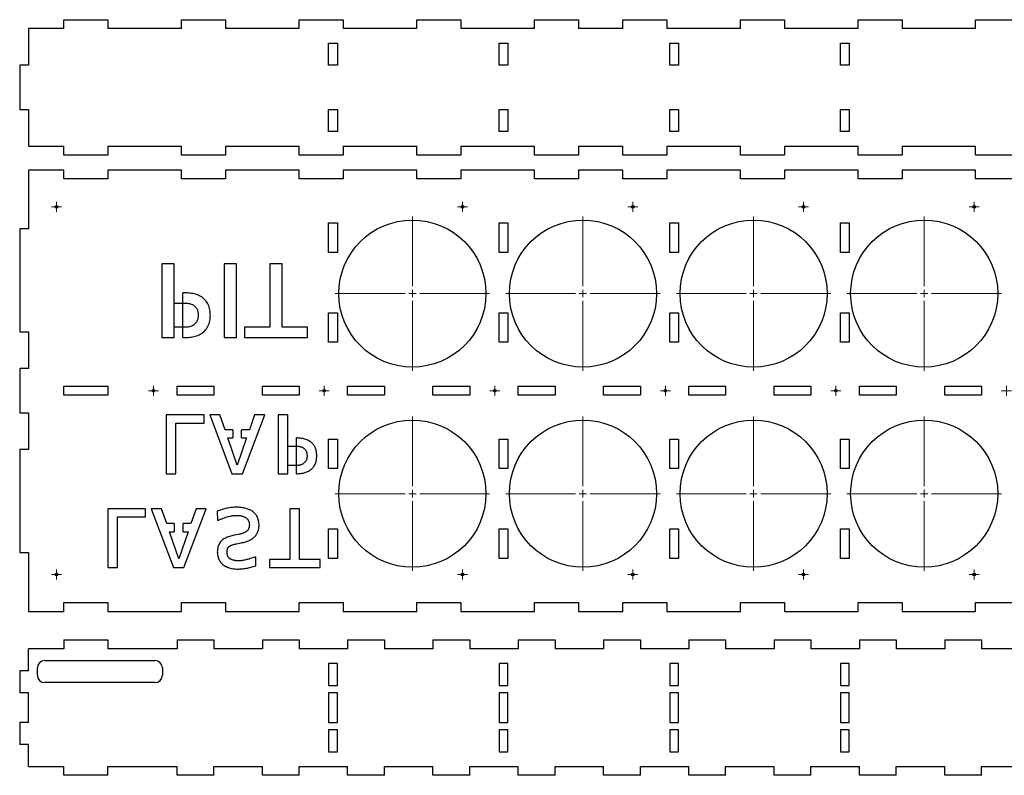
# Model space of a CAD drawing. Header units: millimetres. Extents: x 42 to 1174, y 126 to 1150.
# Tile 1 of 3: x 42 to 711, y 126 to 639. Entities that reach past the tile are written whole.
import ezdxf

# ---------------------------------------------------------------- set-up
doc = ezdxf.new("R2010")
doc.units = ezdxf.units.MM

# ---------------------------------------------------------------- blocks, each defined once
blk = doc.blocks.new('SW_CENTERMARKSYMBOL_16')
at = {"color": 0, "linetype": 'Continuous', "lineweight": 18}
for p, q in [((0, 5), (0, 52.5)), ((-5, 0), (-52.5, 0)), ((0, 0), (-2.5, 0)), ((0, 0), (0, 2.5)), ((0, 0), (0, -2.5)), ((0, 0), (2.5, 0)), ((5, 0), (52.5, 0)), ((0, -5), (0, -52.5))]:
    blk.add_line(p, q, dxfattribs=at)
blk = doc.blocks.new('SW_CENTERMARKSYMBOL_17')
at = {"color": 0, "linetype": 'Continuous', "lineweight": 18}
for p, q in [((0, 5), (0, 52.5)), ((-5, 0), (-52.5, 0)), ((0, 0), (-2.5, 0)), ((0, 0), (0, 2.5)), ((0, 0), (0, -2.5)), ((0, 0), (2.5, 0)), ((5, 0), (52.5, 0)), ((0, -5), (0, -52.5))]:
    blk.add_line(p, q, dxfattribs=at)
blk = doc.blocks.new('SW_CENTERMARKSYMBOL_19')
at = {"color": 0, "linetype": 'Continuous', "lineweight": 18}
for p, q in [((0, 5), (0, 52.5)), ((-5, 0), (-52.5, 0)), ((0, 0), (-2.5, 0)), ((0, 0), (0, 2.5)), ((0, 0), (0, -2.5)), ((0, 0), (2.5, 0)), ((5, 0), (52.5, 0)), ((0, -5), (0, -52.5))]:
    blk.add_line(p, q, dxfattribs=at)
blk = doc.blocks.new('SW_CENTERMARKSYMBOL_21')
at = {"color": 0, "linetype": 'Continuous', "lineweight": 18}
for p, q in [((0, 5), (0, 52.5)), ((-5, 0), (-52.5, 0)), ((0, 0), (-2.5, 0)), ((0, 0), (0, 2.5)), ((0, 0), (0, -2.5)), ((0, 0), (2.5, 0)), ((5, 0), (52.5, 0)), ((0, -5), (0, -52.5))]:
    blk.add_line(p, q, dxfattribs=at)
blk = doc.blocks.new('SW_CENTERMARKSYMBOL_22')
at = {"color": 0, "linetype": 'Continuous', "lineweight": 18}
for p, q in [((0, 5), (0, 52.5)), ((-5, 0), (-52.5, 0)), ((0, 0), (-2.5, 0)), ((0, 0), (0, 2.5)), ((0, 0), (0, -2.5)), ((0, 0), (2.5, 0)), ((5, 0), (52.5, 0)), ((0, -5), (0, -52.5))]:
    blk.add_line(p, q, dxfattribs=at)
blk = doc.blocks.new('SW_CENTERMARKSYMBOL_23')
at = {"color": 0, "linetype": 'Continuous', "lineweight": 18}
for p, q in [((0, 5), (0, 52.5)), ((-5, 0), (-52.5, 0)), ((0, 0), (-2.5, 0)), ((0, 0), (0, 2.5)), ((0, 0), (0, -2.5)), ((0, 0), (2.5, 0)), ((5, 0), (52.5, 0)), ((0, -5), (0, -52.5))]:
    blk.add_line(p, q, dxfattribs=at)
blk = doc.blocks.new('SW_CENTERMARKSYMBOL_24')
at = {"color": 0, "linetype": 'Continuous', "lineweight": 18}
for p, q in [((0, 5), (0, 52.5)), ((-5, 0), (-52.5, 0)), ((0, 0), (-2.5, 0)), ((0, 0), (0, 2.5)), ((0, 0), (0, -2.5)), ((0, 0), (2.5, 0)), ((5, 0), (52.5, 0)), ((0, -5), (0, -52.5))]:
    blk.add_line(p, q, dxfattribs=at)
blk = doc.blocks.new('SW_CENTERMARKSYMBOL_25')
at = {"color": 0, "linetype": 'Continuous', "lineweight": 18}
for p, q in [((0, 5), (0, 52.5)), ((-5, 0), (-52.5, 0)), ((0, 0), (-2.5, 0)), ((0, 0), (0, 2.5)), ((0, 0), (0, -2.5)), ((0, 0), (2.5, 0)), ((5, 0), (52.5, 0)), ((0, -5), (0, -52.5))]:
    blk.add_line(p, q, dxfattribs=at)
blk = doc.blocks.new('SW_CENTERMARKSYMBOL_27')
at = {"color": 0, "linetype": 'Continuous', "lineweight": 18}
for p, q in [((-2.5, 0), (-3.4, 0)), ((0, 0), (-2.5, 0)), ((0, 2.5), (0, 3.4)), ((0, 0), (0, 2.5)), ((0, 0), (0, -2.5)), ((0, 0), (2.5, 0)), ((2.5, 0), (3.4, 0)), ((0, -2.5), (0, -3.4))]:
    blk.add_line(p, q, dxfattribs=at)
blk = doc.blocks.new('SW_CENTERMARKSYMBOL_28')
at = {"color": 0, "linetype": 'Continuous', "lineweight": 18}
for p, q in [((-2.5, 0), (-3.4, 0)), ((0, 0), (-2.5, 0)), ((0, 2.5), (0, 3.4)), ((0, 0), (0, 2.5)), ((0, 0), (0, -2.5)), ((0, 0), (2.5, 0)), ((2.5, 0), (3.4, 0)), ((0, -2.5), (0, -3.4))]:
    blk.add_line(p, q, dxfattribs=at)
blk = doc.blocks.new('SW_CENTERMARKSYMBOL_29')
at = {"color": 0, "linetype": 'Continuous', "lineweight": 18}
for p, q in [((-2.5, 0), (-3.4, 0)), ((0, 0), (-2.5, 0)), ((0, 2.5), (0, 3.4)), ((0, 0), (0, 2.5)), ((0, 0), (0, -2.5)), ((0, 0), (2.5, 0)), ((2.5, 0), (3.4, 0)), ((0, -2.5), (0, -3.4))]:
    blk.add_line(p, q, dxfattribs=at)
blk = doc.blocks.new('SW_CENTERMARKSYMBOL_30')
at = {"color": 0, "linetype": 'Continuous', "lineweight": 18}
for p, q in [((-2.5, 0), (-3.4, 0)), ((0, 0), (-2.5, 0)), ((0, 2.5), (0, 3.4)), ((0, 0), (0, 2.5)), ((0, 0), (0, -2.5)), ((0, 0), (2.5, 0)), ((2.5, 0), (3.4, 0)), ((0, -2.5), (0, -3.4))]:
    blk.add_line(p, q, dxfattribs=at)
blk = doc.blocks.new('SW_CENTERMARKSYMBOL_32')
at = {"color": 0, "linetype": 'Continuous', "lineweight": 18}
for p, q in [((-2.5, 0), (-3.4, 0)), ((0, 0), (-2.5, 0)), ((0, 2.5), (0, 3.4)), ((0, 0), (0, 2.5)), ((0, 0), (0, -2.5)), ((0, 0), (2.5, 0)), ((2.5, 0), (3.4, 0)), ((0, -2.5), (0, -3.4))]:
    blk.add_line(p, q, dxfattribs=at)
blk = doc.blocks.new('SW_CENTERMARKSYMBOL_33')
at = {"color": 0, "linetype": 'Continuous', "lineweight": 18}
for p, q in [((-2.5, 0), (-3.4, 0)), ((0, 0), (-2.5, 0)), ((0, 2.5), (0, 3.4)), ((0, 0), (0, 2.5)), ((0, 0), (0, -2.5)), ((0, 0), (2.5, 0)), ((2.5, 0), (3.4, 0)), ((0, -2.5), (0, -3.4))]:
    blk.add_line(p, q, dxfattribs=at)
blk = doc.blocks.new('SW_CENTERMARKSYMBOL_34')
at = {"color": 0, "linetype": 'Continuous', "lineweight": 18}
for p, q in [((-2.5, 0), (-3.4, 0)), ((0, 0), (-2.5, 0)), ((0, 2.5), (0, 3.4)), ((0, 0), (0, 2.5)), ((0, 0), (0, -2.5)), ((0, 0), (2.5, 0)), ((2.5, 0), (3.4, 0)), ((0, -2.5), (0, -3.4))]:
    blk.add_line(p, q, dxfattribs=at)
blk = doc.blocks.new('SW_CENTERMARKSYMBOL_35')
at = {"color": 0, "linetype": 'Continuous', "lineweight": 18}
for p, q in [((-2.5, 0), (-3.4, 0)), ((0, 0), (-2.5, 0)), ((0, 2.5), (0, 3.4)), ((0, 0), (0, 2.5)), ((0, 0), (0, -2.5)), ((0, 0), (2.5, 0)), ((2.5, 0), (3.4, 0)), ((0, -2.5), (0, -3.4))]:
    blk.add_line(p, q, dxfattribs=at)
blk = doc.blocks.new('SW_CENTERMARKSYMBOL_36')
at = {"color": 0, "linetype": 'Continuous', "lineweight": 18}
for p, q in [((-2.5, 0), (-3.4, 0)), ((0, 0), (-2.5, 0)), ((0, 2.5), (0, 3.4)), ((0, 0), (0, 2.5)), ((0, 0), (0, -2.5)), ((0, 0), (2.5, 0)), ((2.5, 0), (3.4, 0)), ((0, -2.5), (0, -3.4))]:
    blk.add_line(p, q, dxfattribs=at)
blk = doc.blocks.new('SW_CENTERMARKSYMBOL_37')
at = {"color": 0, "linetype": 'Continuous', "lineweight": 18}
for p, q in [((-2.5, 0), (-3.4, 0)), ((0, 0), (-2.5, 0)), ((0, 2.5), (0, 3.4)), ((0, 0), (0, 2.5)), ((0, 0), (0, -2.5)), ((0, 0), (2.5, 0)), ((2.5, 0), (3.4, 0)), ((0, -2.5), (0, -3.4))]:
    blk.add_line(p, q, dxfattribs=at)
blk = doc.blocks.new('SW_CENTERMARKSYMBOL_38')
at = {"color": 0, "linetype": 'Continuous', "lineweight": 18}
for p, q in [((-2.5, 0), (-3.4, 0)), ((0, 0), (-2.5, 0)), ((0, 2.5), (0, 3.4)), ((0, 0), (0, 2.5)), ((0, 0), (0, -2.5)), ((0, 0), (2.5, 0)), ((2.5, 0), (3.4, 0)), ((0, -2.5), (0, -3.4))]:
    blk.add_line(p, q, dxfattribs=at)
blk = doc.blocks.new('SW_CENTERMARKSYMBOL_39')
at = {"color": 0, "linetype": 'Continuous', "lineweight": 18}
for p, q in [((-2.5, 0), (-3.4, 0)), ((0, 0), (-2.5, 0)), ((0, 2.5), (0, 3.4)), ((0, 0), (0, 2.5)), ((0, 0), (0, -2.5)), ((0, 0), (2.5, 0)), ((2.5, 0), (3.4, 0)), ((0, -2.5), (0, -3.4))]:
    blk.add_line(p, q, dxfattribs=at)
blk = doc.blocks.new('SW_CENTERMARKSYMBOL_40')
at = {"color": 0, "linetype": 'Continuous', "lineweight": 18}
for p, q in [((-2.5, 0), (-3.4, 0)), ((0, 0), (-2.5, 0)), ((0, 2.5), (0, 3.4)), ((0, 0), (0, 2.5)), ((0, 0), (0, -2.5)), ((0, 0), (2.5, 0)), ((2.5, 0), (3.4, 0)), ((0, -2.5), (0, -3.4))]:
    blk.add_line(p, q, dxfattribs=at)
blk = doc.blocks.new('SW_CENTERMARKSYMBOL_41')
at = {"color": 0, "linetype": 'Continuous', "lineweight": 18}
for p, q in [((-2.5, 0), (-3.4, 0)), ((0, 0), (-2.5, 0)), ((0, 2.5), (0, 3.4)), ((0, 0), (0, 2.5)), ((0, 0), (0, -2.5)), ((0, 0), (2.5, 0)), ((2.5, 0), (3.4, 0)), ((0, -2.5), (0, -3.4))]:
    blk.add_line(p, q, dxfattribs=at)
blk = doc.blocks.new('SW_CENTERMARKSYMBOL_42')
at = {"color": 0, "linetype": 'Continuous', "lineweight": 18}
for p, q in [((-2.5, 0), (-3.4, 0)), ((0, 0), (-2.5, 0)), ((0, 2.5), (0, 3.4)), ((0, 0), (0, 2.5)), ((0, 0), (0, -2.5)), ((0, 0), (2.5, 0)), ((2.5, 0), (3.4, 0)), ((0, -2.5), (0, -3.4))]:
    blk.add_line(p, q, dxfattribs=at)
blk = doc.blocks.new('SW_CENTERMARKSYMBOL_43')
at = {"color": 0, "linetype": 'Continuous', "lineweight": 18}
for p, q in [((-2.5, 0), (-3.4, 0)), ((0, 0), (-2.5, 0)), ((0, 2.5), (0, 3.4)), ((0, 0), (0, 2.5)), ((0, 0), (0, -2.5)), ((0, 0), (2.5, 0)), ((2.5, 0), (3.4, 0)), ((0, -2.5), (0, -3.4))]:
    blk.add_line(p, q, dxfattribs=at)

msp = doc.modelspace()

# ---------------------------------------------------------------- linework, layer by layer
at = {"color": 7, "linetype": 'Continuous', "lineweight": 25}
for p, q in [((71.56, 633.39), (71.56, 639.39)), ((71.56, 639.39), (101.56, 639.39)), ((101.56, 639.39), (101.56, 633.39)), ((151.56, 633.39), (151.56, 639.39)), ((151.56, 639.39), (181.56, 639.39)), ((181.56, 639.39), (181.56, 633.39)), ((231.56, 633.39), (231.56, 639.39)), ((231.56, 639.39), (261.56, 639.39)), ((261.56, 639.39), (261.56, 633.39)), ((311.56, 633.39), (311.56, 639.39)), ((311.56, 639.39), (341.56, 639.39)), ((341.56, 639.39), (341.56, 633.39)), ((391.56, 633.39), (391.56, 639.39)), ((391.56, 639.39), (421.56, 639.39)), ((421.56, 639.39), (421.56, 633.39)), ((451.56, 633.39), (451.56, 639.39)), ((451.56, 639.39), (481.56, 639.39)), ((481.56, 639.39), (481.56, 633.39)), ((531.56, 633.39), (531.56, 639.39)), ((531.56, 639.39), (561.56, 639.39)), ((561.56, 639.39), (561.56, 633.39)), ((611.56, 633.39), (611.56, 639.39)), ((611.56, 639.39), (641.56, 639.39)), ((641.56, 639.39), (641.56, 633.39)), ((691.56, 633.39), (691.56, 639.39)), ((691.56, 639.39), (721.56, 639.39)), ((47.56, 633.39), (47.56, 608.39)), ((71.56, 633.39), (47.56, 633.39)), ((151.56, 633.39), (101.56, 633.39)), ((231.56, 633.39), (181.56, 633.39)), ((311.56, 633.39), (261.56, 633.39)), ((391.56, 633.39), (341.56, 633.39)), ((451.56, 633.39), (421.56, 633.39)), ((531.56, 633.39), (481.56, 633.39)), ((611.56, 633.39), (561.56, 633.39)), ((691.56, 633.39), (641.56, 633.39)), ((251.56, 623.39), (257.56, 623.39)), ((251.56, 608.39), (251.56, 623.39)), ((257.56, 623.39), (257.56, 608.39)), ((367.56, 623.39), (373.56, 623.39)), ((367.56, 608.39), (367.56, 623.39)), ((373.56, 623.39), (373.56, 608.39)), ((483.56, 623.39), (489.56, 623.39)), ((483.56, 608.39), (483.56, 623.39)), ((489.56, 623.39), (489.56, 608.39)), ((599.56, 623.39), (605.56, 623.39)), ((599.56, 608.39), (599.56, 623.39)), ((605.56, 623.39), (605.56, 608.39)), ((47.56, 608.39), (41.56, 608.39)), ((41.56, 608.39), (41.56, 578.39)), ((257.56, 608.39), (251.56, 608.39)), ((373.56, 608.39), (367.56, 608.39)), ((489.56, 608.39), (483.56, 608.39)), ((605.56, 608.39), (599.56, 608.39)), ((41.56, 578.39), (47.56, 578.39)), ((47.56, 578.39), (47.56, 553.39)), ((251.56, 578.39), (257.56, 578.39)), ((251.56, 563.39), (251.56, 578.39)), ((257.56, 578.39), (257.56, 563.39)), ((367.56, 578.39), (373.56, 578.39)), ((367.56, 563.39), (367.56, 578.39)), ((373.56, 578.39), (373.56, 563.39)), ((483.56, 578.39), (489.56, 578.39)), ((483.56, 563.39), (483.56, 578.39)), ((489.56, 578.39), (489.56, 563.39)), ((599.56, 578.39), (605.56, 578.39)), ((599.56, 563.39), (599.56, 578.39)), ((605.56, 578.39), (605.56, 563.39)), ((257.56, 563.39), (251.56, 563.39)), ((373.56, 563.39), (367.56, 563.39)), ((489.56, 563.39), (483.56, 563.39)), ((605.56, 563.39), (599.56, 563.39)), ((47.56, 553.39), (71.56, 553.39)), ((71.56, 547.39), (71.56, 553.39)), ((101.56, 553.39), (101.56, 547.39)), ((101.56, 553.39), (151.56, 553.39)), ((151.56, 547.39), (151.56, 553.39)), ((181.56, 553.39), (181.56, 547.39)), ((181.56, 553.39), (231.56, 553.39)), ((231.56, 547.39), (231.56, 553.39)), ((261.56, 553.39), (261.56, 547.39)), ((261.56, 553.39), (311.56, 553.39)), ((311.56, 547.39), (311.56, 553.39)), ((341.56, 553.39), (341.56, 547.39)), ((341.56, 553.39), (391.56, 553.39)), ((391.56, 547.39), (391.56, 553.39)), ((421.56, 553.39), (421.56, 547.39)), ((421.56, 553.39), (451.56, 553.39)), ((451.56, 547.39), (451.56, 553.39)), ((481.56, 553.39), (481.56, 547.39)), ((481.56, 553.39), (531.56, 553.39)), ((531.56, 547.39), (531.56, 553.39)), ((561.56, 553.39), (561.56, 547.39)), ((561.56, 553.39), (611.56, 553.39)), ((611.56, 547.39), (611.56, 553.39)), ((641.56, 553.39), (641.56, 547.39)), ((641.56, 553.39), (691.56, 553.39)), ((691.56, 547.39), (691.56, 553.39)), ((101.56, 547.39), (71.56, 547.39)), ((181.56, 547.39), (151.56, 547.39)), ((261.56, 547.39), (231.56, 547.39)), ((341.56, 547.39), (311.56, 547.39)), ((421.56, 547.39), (391.56, 547.39)), ((481.56, 547.39), (451.56, 547.39)), ((561.56, 547.39), (531.56, 547.39)), ((641.56, 547.39), (611.56, 547.39)), ((721.56, 547.39), (691.56, 547.39)), ((47.56, 537.2), (47.56, 497.2)), ((71.56, 537.2), (47.56, 537.2)), ((71.56, 531.2), (71.56, 537.2)), ((101.56, 537.2), (101.56, 531.2)), ((151.56, 537.2), (101.56, 537.2)), ((151.56, 531.2), (151.56, 537.2)), ((181.56, 537.2), (181.56, 531.2)), ((231.56, 537.2), (181.56, 537.2)), ((231.56, 531.2), (231.56, 537.2)), ((261.56, 537.2), (261.56, 531.2)), ((311.56, 537.2), (261.56, 537.2)), ((311.56, 531.2), (311.56, 537.2)), ((341.56, 537.2), (341.56, 531.2)), ((391.56, 537.2), (341.56, 537.2)), ((391.56, 531.2), (391.56, 537.2)), ((421.56, 537.2), (421.56, 531.2)), ((451.56, 537.2), (421.56, 537.2)), ((451.56, 531.2), (451.56, 537.2)), ((481.56, 537.2), (481.56, 531.2)), ((531.56, 537.2), (481.56, 537.2)), ((531.56, 531.2), (531.56, 537.2)), ((561.56, 537.2), (561.56, 531.2)), ((611.56, 537.2), (561.56, 537.2)), ((611.56, 531.2), (611.56, 537.2)), ((641.56, 537.2), (641.56, 531.2)), ((691.56, 537.2), (641.56, 537.2)), ((691.56, 531.2), (691.56, 537.2)), ((101.56, 531.2), (71.56, 531.2)), ((181.56, 531.2), (151.56, 531.2)), ((261.56, 531.2), (231.56, 531.2)), ((341.56, 531.2), (311.56, 531.2)), ((421.56, 531.2), (391.56, 531.2)), ((481.56, 531.2), (451.56, 531.2)), ((561.56, 531.2), (531.56, 531.2)), ((641.56, 531.2), (611.56, 531.2)), ((721.56, 531.2), (691.56, 531.2)), ((41.56, 497.2), (41.56, 427.2)), ((47.56, 497.2), (41.56, 497.2)), ((251.56, 501.2), (257.56, 501.2)), ((251.56, 481.2), (251.56, 501.2)), ((257.56, 501.2), (257.56, 481.2)), ((367.56, 501.2), (373.56, 501.2)), ((367.56, 481.2), (367.56, 501.2)), ((373.56, 501.2), (373.56, 481.2)), ((483.56, 501.2), (489.56, 501.2)), ((483.56, 481.2), (483.56, 501.2)), ((489.56, 501.2), (489.56, 481.2)), ((599.56, 501.2), (605.56, 501.2)), ((599.56, 481.2), (599.56, 501.2)), ((605.56, 501.2), (605.56, 481.2)), ((257.56, 481.2), (251.56, 481.2)), ((373.56, 481.2), (367.56, 481.2)), ((489.56, 481.2), (483.56, 481.2)), ((605.56, 481.2), (599.56, 481.2)), ((146.51, 473.33), (138.29, 473.33)), ((138.29, 473.33), (138.29, 423.33)), ((146.51, 423.33), (146.51, 473.33)), ((188.92, 473.33), (180.69, 473.33)), ((180.69, 473.33), (180.69, 423.33)), ((188.92, 423.33), (188.92, 473.33)), ((219.93, 473.33), (211.7, 473.33)), ((211.7, 473.33), (211.7, 430.3)), ((219.93, 430.3), (219.93, 473.33)), ((153.48, 453.71), (152.51, 453.71)), ((152.51, 423.33), (152.51, 453.71)), ((146.51, 430.3), (146.51, 446.75)), ((146.51, 446.75), (153.72, 446.75)), ((251.56, 440.2), (257.56, 440.2)), ((251.56, 420.2), (251.56, 440.2)), ((257.56, 440.2), (257.56, 420.2)), ((367.56, 440.2), (373.56, 440.2)), ((367.56, 420.2), (367.56, 440.2)), ((373.56, 440.2), (373.56, 420.2)), ((483.56, 440.2), (489.56, 440.2)), ((483.56, 420.2), (483.56, 440.2)), ((489.56, 440.2), (489.56, 420.2)), ((599.56, 440.2), (605.56, 440.2)), ((599.56, 420.2), (599.56, 440.2)), ((605.56, 440.2), (605.56, 420.2)), ((153.72, 430.3), (146.51, 430.3)), ((211.7, 430.3), (194.34, 430.3)), ((194.34, 430.3), (194.34, 423.33)), ((237.3, 430.3), (219.93, 430.3)), ((237.3, 423.33), (237.3, 430.3)), ((41.56, 427.2), (47.56, 427.2)), ((47.56, 427.2), (47.56, 402.2)), ((138.29, 423.33), (146.51, 423.33)), ((152.51, 423.33), (153.59, 423.33)), ((180.69, 423.33), (188.92, 423.33)), ((194.34, 423.33), (237.3, 423.33)), ((257.56, 420.2), (251.56, 420.2)), ((373.56, 420.2), (367.56, 420.2)), ((489.56, 420.2), (483.56, 420.2)), ((605.56, 420.2), (599.56, 420.2)), ((41.56, 402.2), (41.56, 372.2)), ((47.56, 402.2), (41.56, 402.2)), ((71.56, 390.2), (101.56, 390.2)), ((71.56, 384.2), (71.56, 390.2)), ((101.56, 390.2), (101.56, 384.2)), ((148.56, 390.2), (173.56, 390.2)), ((148.56, 384.2), (148.56, 390.2)), ((173.56, 390.2), (173.56, 384.2)), ((206.56, 390.2), (231.56, 390.2)), ((206.56, 384.2), (206.56, 390.2)), ((231.56, 390.2), (231.56, 384.2)), ((264.56, 390.2), (289.56, 390.2)), ((264.56, 384.2), (264.56, 390.2)), ((289.56, 390.2), (289.56, 384.2)), ((322.56, 390.2), (347.56, 390.2)), ((322.56, 384.2), (322.56, 390.2)), ((347.56, 390.2), (347.56, 384.2)), ((380.56, 390.2), (405.56, 390.2)), ((380.56, 384.2), (380.56, 390.2)), ((405.56, 390.2), (405.56, 384.2)), ((438.56, 390.2), (463.56, 390.2)), ((438.56, 384.2), (438.56, 390.2)), ((463.56, 390.2), (463.56, 384.2)), ((496.56, 390.2), (521.56, 390.2)), ((496.56, 384.2), (496.56, 390.2)), ((521.56, 390.2), (521.56, 384.2)), ((554.56, 390.2), (579.56, 390.2)), ((554.56, 384.2), (554.56, 390.2)), ((579.56, 390.2), (579.56, 384.2)), ((612.56, 390.2), (637.56, 390.2)), ((612.56, 384.2), (612.56, 390.2)), ((637.56, 390.2), (637.56, 384.2)), ((670.56, 390.2), (695.56, 390.2)), ((670.56, 384.2), (670.56, 390.2)), ((695.56, 390.2), (695.56, 384.2)), ((101.56, 384.2), (71.56, 384.2)), ((173.56, 384.2), (148.56, 384.2)), ((231.56, 384.2), (206.56, 384.2)), ((289.56, 384.2), (264.56, 384.2)), ((347.56, 384.2), (322.56, 384.2)), ((405.56, 384.2), (380.56, 384.2)), ((463.56, 384.2), (438.56, 384.2)), ((521.56, 384.2), (496.56, 384.2)), ((579.56, 384.2), (554.56, 384.2)), ((637.56, 384.2), (612.56, 384.2)), ((695.56, 384.2), (670.56, 384.2)), ((41.56, 372.2), (47.56, 372.2)), ((47.56, 372.2), (47.56, 347.2)), ((166.92, 370.77), (141.26, 370.77)), ((141.26, 370.77), (141.26, 330.77)), ((166.92, 365.2), (166.92, 370.77)), ((177.68, 370.77), (170.79, 370.77)), ((170.79, 370.77), (185.89, 330.77)), ((181.25, 360.65), (177.68, 370.77)), ((193.02, 330.77), (208.17, 370.77)), ((201.28, 370.77), (197.71, 360.65)), ((208.17, 370.77), (201.28, 370.77)), ((223.79, 370.77), (217.21, 370.77)), ((217.21, 370.77), (217.21, 330.77)), ((223.79, 330.77), (223.79, 370.77)), ((147.84, 330.77), (147.84, 365.2)), ((147.84, 365.2), (166.92, 365.2)), ((186.45, 360.65), (181.25, 360.65)), ((189.46, 336.6), (183.05, 355.08)), ((183.05, 355.08), (186.45, 355.08)), ((186.45, 360.65), (186.45, 355.08)), ((195.89, 355.08), (189.46, 336.6)), ((197.71, 360.65), (192.45, 360.65)), ((192.45, 355.08), (192.45, 360.65)), ((192.45, 355.08), (195.89, 355.08)), ((229.79, 330.78), (229.79, 355.07)), ((223.79, 336.34), (223.79, 349.51)), ((223.79, 349.51), (229.56, 349.51)), ((251.56, 354.2), (257.56, 354.2)), ((251.56, 334.2), (251.56, 354.2)), ((257.56, 354.2), (257.56, 334.2)), ((367.56, 354.2), (373.56, 354.2)), ((367.56, 334.2), (367.56, 354.2)), ((373.56, 354.2), (373.56, 334.2)), ((483.56, 354.2), (489.56, 354.2)), ((483.56, 334.2), (483.56, 354.2)), ((489.56, 354.2), (489.56, 334.2)), ((599.56, 354.2), (605.56, 354.2)), ((599.56, 334.2), (599.56, 354.2)), ((605.56, 354.2), (605.56, 334.2)), ((41.56, 347.2), (41.56, 277.2)), ((47.56, 347.2), (41.56, 347.2)), ((229.56, 336.34), (223.79, 336.34)), ((141.26, 330.77), (147.84, 330.77)), ((185.89, 330.77), (193.02, 330.77)), ((217.21, 330.77), (223.79, 330.77)), ((257.56, 334.2), (251.56, 334.2)), ((373.56, 334.2), (367.56, 334.2)), ((489.56, 334.2), (483.56, 334.2)), ((605.56, 334.2), (599.56, 334.2)), ((127.17, 306.98), (101.51, 306.98)), ((101.51, 306.98), (101.51, 266.98)), ((108.09, 266.98), (108.09, 301.41)), ((108.09, 301.41), (127.17, 301.41)), ((127.17, 301.41), (127.17, 306.98)), ((137.94, 306.98), (131.05, 306.98)), ((131.05, 306.98), (146.14, 266.98)), ((141.5, 296.85), (137.94, 306.98)), ((153.27, 266.98), (168.42, 306.98)), ((161.54, 306.98), (157.97, 296.85)), ((168.42, 306.98), (161.54, 306.98)), ((175.94, 305.3), (176.12, 298.93)), ((231.89, 306.98), (225.31, 306.98)), ((225.31, 306.98), (225.31, 272.55)), ((231.89, 272.55), (231.89, 306.98)), ((146.7, 296.85), (141.5, 296.85)), ((146.7, 296.85), (146.7, 291.28)), ((157.97, 296.85), (152.7, 296.85)), ((152.7, 291.28), (152.7, 296.85)), ((149.71, 272.8), (143.31, 291.28)), ((143.31, 291.28), (146.7, 291.28)), ((156.15, 291.28), (149.71, 272.8)), ((152.7, 291.28), (156.15, 291.28)), ((190.64, 289.54), (187.44, 288.91)), ((251.56, 293.2), (257.56, 293.2)), ((251.56, 273.2), (251.56, 293.2)), ((257.56, 293.2), (257.56, 273.2)), ((367.56, 293.2), (373.56, 293.2)), ((367.56, 273.2), (367.56, 293.2)), ((373.56, 293.2), (373.56, 273.2)), ((483.56, 293.2), (489.56, 293.2)), ((483.56, 273.2), (483.56, 293.2)), ((489.56, 293.2), (489.56, 273.2)), ((599.56, 293.2), (605.56, 293.2)), ((599.56, 273.2), (599.56, 293.2)), ((605.56, 293.2), (605.56, 273.2)), ((189, 283.11), (192.13, 283.74)), ((41.56, 277.2), (47.56, 277.2)), ((47.56, 277.2), (47.56, 237.2)), ((202.14, 268.24), (202.14, 274.22)), ((225.31, 272.55), (211.42, 272.55)), ((211.42, 272.55), (211.42, 266.98)), ((245.78, 272.55), (231.89, 272.55)), ((245.78, 266.98), (245.78, 272.55)), ((257.56, 273.2), (251.56, 273.2)), ((373.56, 273.2), (367.56, 273.2)), ((489.56, 273.2), (483.56, 273.2)), ((605.56, 273.2), (599.56, 273.2)), ((101.51, 266.98), (108.09, 266.98)), ((146.14, 266.98), (153.27, 266.98)), ((211.42, 266.98), (245.78, 266.98)), ((71.56, 243.2), (101.56, 243.2)), ((71.56, 237.2), (71.56, 243.2)), ((101.56, 243.2), (101.56, 237.2)), ((151.56, 243.2), (181.56, 243.2)), ((151.56, 237.2), (151.56, 243.2)), ((181.56, 243.2), (181.56, 237.2)), ((231.56, 237.2), (231.56, 243.2)), ((231.56, 243.2), (261.56, 243.2)), ((261.56, 243.2), (261.56, 237.2)), ((311.56, 243.2), (341.56, 243.2)), ((311.56, 237.2), (311.56, 243.2)), ((341.56, 243.2), (341.56, 237.2)), ((391.56, 243.2), (421.56, 243.2)), ((391.56, 237.2), (391.56, 243.2)), ((421.56, 243.2), (421.56, 237.2)), ((451.56, 243.2), (481.56, 243.2)), ((451.56, 237.2), (451.56, 243.2)), ((481.56, 243.2), (481.56, 237.2)), ((531.56, 243.2), (561.56, 243.2)), ((531.56, 237.2), (531.56, 243.2)), ((561.56, 243.2), (561.56, 237.2)), ((611.56, 243.2), (641.56, 243.2)), ((611.56, 237.2), (611.56, 243.2)), ((641.56, 243.2), (641.56, 237.2)), ((691.56, 243.2), (721.56, 243.2)), ((691.56, 237.2), (691.56, 243.2)), ((47.56, 237.2), (71.56, 237.2)), ((101.56, 237.2), (151.56, 237.2)), ((181.56, 237.2), (231.56, 237.2)), ((261.56, 237.2), (311.56, 237.2)), ((341.56, 237.2), (391.56, 237.2)), ((421.56, 237.2), (451.56, 237.2)), ((481.56, 237.2), (531.56, 237.2)), ((561.56, 237.2), (611.56, 237.2)), ((641.56, 237.2), (691.56, 237.2)), ((71.56, 217.76), (71.56, 211.76)), ((71.56, 217.76), (101.56, 217.76)), ((101.56, 217.76), (101.56, 211.76)), ((148.56, 217.76), (148.56, 211.76)), ((148.56, 217.76), (173.56, 217.76)), ((173.56, 217.76), (173.56, 211.76)), ((206.56, 217.76), (206.56, 211.76)), ((206.56, 217.76), (231.56, 217.76)), ((231.56, 217.76), (231.56, 211.76)), ((264.56, 217.76), (264.56, 211.76)), ((264.56, 217.76), (289.56, 217.76)), ((289.56, 217.76), (289.56, 211.76)), ((322.56, 217.76), (322.56, 211.76)), ((322.56, 217.76), (347.56, 217.76)), ((347.56, 217.76), (347.56, 211.76)), ((380.56, 217.76), (380.56, 211.76)), ((380.56, 217.76), (405.56, 217.76)), ((405.56, 217.76), (405.56, 211.76)), ((438.56, 217.76), (438.56, 211.76)), ((438.56, 217.76), (463.56, 217.76)), ((463.56, 217.76), (463.56, 211.76)), ((496.56, 217.76), (496.56, 211.76)), ((496.56, 217.76), (521.56, 217.76)), ((521.56, 217.76), (521.56, 211.76)), ((554.56, 217.76), (554.56, 211.76)), ((554.56, 217.76), (579.56, 217.76)), ((579.56, 217.76), (579.56, 211.76)), ((612.56, 217.76), (612.56, 211.76)), ((612.56, 217.76), (637.56, 217.76)), ((637.56, 217.76), (637.56, 211.76)), ((670.56, 217.76), (670.56, 211.76)), ((670.56, 217.76), (695.56, 217.76)), ((695.56, 217.76), (695.56, 211.76)), ((47.56, 196.76), (47.56, 211.76)), ((71.56, 211.76), (47.56, 211.76)), ((148.56, 211.76), (101.56, 211.76)), ((206.56, 211.76), (173.56, 211.76)), ((264.56, 211.76), (231.56, 211.76)), ((322.56, 211.76), (289.56, 211.76)), ((380.56, 211.76), (347.56, 211.76)), ((438.56, 211.76), (405.56, 211.76)), ((496.56, 211.76), (463.56, 211.76)), ((554.56, 211.76), (521.56, 211.76)), ((612.56, 211.76), (579.56, 211.76)), ((670.56, 211.76), (637.56, 211.76)), ((728.56, 211.76), (695.56, 211.76)), ((58.56, 203.76), (133.56, 203.76)), ((257.56, 201.76), (251.56, 201.76)), ((251.56, 201.76), (251.56, 186.76)), ((257.56, 186.76), (257.56, 201.76)), ((373.56, 201.76), (367.56, 201.76)), ((367.56, 201.76), (367.56, 186.76)), ((373.56, 186.76), (373.56, 201.76)), ((489.56, 201.76), (483.56, 201.76)), ((483.56, 201.76), (483.56, 186.76)), ((489.56, 186.76), (489.56, 201.76)), ((605.56, 201.76), (599.56, 201.76)), ((599.56, 201.76), (599.56, 186.76)), ((605.56, 186.76), (605.56, 201.76)), ((41.56, 196.76), (41.56, 181.76)), ((47.56, 196.76), (41.56, 196.76)), ((53.56, 193.76), (53.56, 198.76)), ((138.56, 198.76), (138.56, 193.76)), ((133.56, 188.76), (58.56, 188.76)), ((47.56, 181.76), (41.56, 181.76)), ((47.56, 161.76), (47.56, 181.76)), ((251.56, 186.76), (257.56, 186.76)), ((257.56, 181.76), (251.56, 181.76)), ((251.56, 181.76), (251.56, 161.76)), ((257.56, 161.76), (257.56, 181.76)), ((367.56, 186.76), (373.56, 186.76)), ((373.56, 181.76), (367.56, 181.76)), ((367.56, 181.76), (367.56, 161.76)), ((373.56, 161.76), (373.56, 181.76)), ((483.56, 186.76), (489.56, 186.76)), ((489.56, 181.76), (483.56, 181.76)), ((483.56, 181.76), (483.56, 161.76)), ((489.56, 161.76), (489.56, 181.76)), ((599.56, 186.76), (605.56, 186.76)), ((605.56, 181.76), (599.56, 181.76)), ((599.56, 181.76), (599.56, 161.76)), ((605.56, 161.76), (605.56, 181.76)), ((41.56, 161.76), (41.56, 146.76)), ((47.56, 161.76), (41.56, 161.76)), ((251.56, 161.76), (257.56, 161.76)), ((367.56, 161.76), (373.56, 161.76)), ((483.56, 161.76), (489.56, 161.76)), ((599.56, 161.76), (605.56, 161.76)), ((257.56, 156.76), (251.56, 156.76)), ((251.56, 156.76), (251.56, 141.76)), ((257.56, 141.76), (257.56, 156.76)), ((373.56, 156.76), (367.56, 156.76)), ((367.56, 156.76), (367.56, 141.76)), ((373.56, 141.76), (373.56, 156.76)), ((489.56, 156.76), (483.56, 156.76)), ((483.56, 156.76), (483.56, 141.76)), ((489.56, 141.76), (489.56, 156.76)), ((605.56, 156.76), (599.56, 156.76)), ((599.56, 156.76), (599.56, 141.76)), ((605.56, 141.76), (605.56, 156.76)), ((47.56, 146.76), (41.56, 146.76)), ((47.56, 131.76), (47.56, 146.76)), ((251.56, 141.76), (257.56, 141.76)), ((367.56, 141.76), (373.56, 141.76)), ((483.56, 141.76), (489.56, 141.76)), ((599.56, 141.76), (605.56, 141.76)), ((47.56, 131.76), (71.56, 131.76)), ((71.56, 125.76), (71.56, 131.76)), ((101.56, 131.76), (148.56, 131.76)), ((101.56, 125.76), (101.56, 131.76)), ((148.56, 125.76), (148.56, 131.76)), ((173.56, 131.76), (206.56, 131.76)), ((173.56, 125.76), (173.56, 131.76)), ((206.56, 125.76), (206.56, 131.76)), ((231.56, 131.76), (264.56, 131.76)), ((231.56, 125.76), (231.56, 131.76)), ((264.56, 125.76), (264.56, 131.76)), ((289.56, 131.76), (322.56, 131.76)), ((289.56, 125.76), (289.56, 131.76)), ((322.56, 125.76), (322.56, 131.76)), ((347.56, 131.76), (380.56, 131.76)), ((347.56, 125.76), (347.56, 131.76)), ((380.56, 125.76), (380.56, 131.76)), ((405.56, 131.76), (438.56, 131.76)), ((405.56, 125.76), (405.56, 131.76)), ((438.56, 125.76), (438.56, 131.76)), ((463.56, 131.76), (496.56, 131.76)), ((463.56, 125.76), (463.56, 131.76)), ((496.56, 125.76), (496.56, 131.76)), ((521.56, 131.76), (554.56, 131.76)), ((521.56, 125.76), (521.56, 131.76)), ((554.56, 125.76), (554.56, 131.76)), ((579.56, 131.76), (612.56, 131.76)), ((579.56, 125.76), (579.56, 131.76)), ((612.56, 125.76), (612.56, 131.76)), ((637.56, 131.76), (670.56, 131.76)), ((637.56, 125.76), (637.56, 131.76)), ((670.56, 125.76), (670.56, 131.76)), ((695.56, 131.76), (728.56, 131.76)), ((695.56, 125.76), (695.56, 131.76)), ((101.56, 125.76), (71.56, 125.76)), ((173.56, 125.76), (148.56, 125.76)), ((231.56, 125.76), (206.56, 125.76)), ((289.56, 125.76), (264.56, 125.76)), ((347.56, 125.76), (322.56, 125.76)), ((405.56, 125.76), (380.56, 125.76)), ((463.56, 125.76), (438.56, 125.76)), ((521.56, 125.76), (496.56, 125.76)), ((579.56, 125.76), (554.56, 125.76)), ((637.56, 125.76), (612.56, 125.76)), ((695.56, 125.76), (670.56, 125.76))]:
    msp.add_line(p, q, dxfattribs=at)
for centre, radius in [((66.56, 512.2), 0.9), ((342.56, 512.2), 0.9), ((458.56, 512.2), 0.9), ((574.56, 512.2), 0.9), ((690.56, 512.2), 0.9), ((308.56, 453.2), 50), ((424.56, 453.2), 50), ((540.56, 453.2), 50), ((656.56, 453.2), 50), ((132.56, 387.2), 0.9), ((248.56, 387.2), 0.9), ((364.56, 387.2), 0.9), ((480.56, 387.2), 0.9), ((596.56, 387.2), 0.9), ((308.56, 317.2), 50), ((424.56, 317.2), 50), ((540.56, 317.2), 50), ((656.56, 317.2), 50), ((66.56, 262.2), 0.9), ((342.56, 262.2), 0.9), ((458.56, 262.2), 0.9), ((574.56, 262.2), 0.9), ((690.56, 262.2), 0.9)]:
    msp.add_circle(centre, radius, dxfattribs=at)
for centre, start, end in [((58.56, 198.76), 90, 180), ((133.56, 198.76), 0, 90), ((58.56, 193.76), 180, 270), ((133.56, 193.76), 270, 0)]:
    msp.add_arc(centre, 5, start, end, dxfattribs=at)
for points, knots in [([(171.2, 438.52), (171.14, 439.77), (171.04, 442.25), (169.89, 445.84), (167.8, 448.98), (164.81, 451.37), (161.23, 452.85), (157.38, 453.6), (154.78, 453.68), (153.48, 453.71)], [0, 0, 0, 0, 0.140107, 0.280053, 0.419842, 0.559668, 0.706321, 0.853125, 1, 1, 1, 1]), ([(153.72, 446.75), (154.6, 446.72), (156.36, 446.65), (158.91, 445.91), (160.95, 444.47), (162.25, 442.59), (162.88, 440.59), (162.94, 439.21), (162.97, 438.52)], [0, 0, 0, 0, 0.1869725, 0.3736926, 0.5598442, 0.706389, 0.8530943, 1, 1, 1, 1]), ([(153.59, 423.33), (154.82, 423.37), (157.3, 423.44), (160.96, 424.11), (164.45, 425.47), (167.52, 427.73), (169.77, 430.9), (171.02, 434.63), (171.14, 437.23), (171.2, 438.52)], [0, 0, 0, 0, 0.140212, 0.280373, 0.420409, 0.56027, 0.706688, 0.853239, 1, 1, 1, 1]), ([(162.97, 438.52), (162.92, 437.64), (162.82, 435.89), (161.71, 433.44), (159.64, 431.5), (156.82, 430.43), (154.76, 430.34), (153.72, 430.3)], [0, 0, 0, 0, 0.186975, 0.373345, 0.55962, 0.779474, 1, 1, 1, 1]), ([(243.54, 342.93), (243.53, 343.4), (243.51, 344.32), (243.34, 345.65), (243.07, 346.91), (242.67, 348.07), (242.17, 349.16), (241.56, 350.17), (240.82, 351.09), (239.99, 351.93), (239.03, 352.67), (237.97, 353.32), (236.8, 353.86), (235.52, 354.32), (234.13, 354.66), (232.64, 354.9), (231.18, 355.04), (230.22, 355.07), (229.79, 355.07)], [0, 0, 0, 0, 0.0665721, 0.1294913, 0.1892689, 0.2469717, 0.3030098, 0.3578862, 0.412907, 0.4680908, 0.5247393, 0.5826105, 0.6429585, 0.7064295, 0.7734883, 0.8442976, 0.9196976, 0.9797883, 0.9797883, 0.9797883, 0.9797883]), ([(229.56, 349.51), (229.85, 349.5), (230.41, 349.5), (231.24, 349.42), (232.01, 349.29), (232.72, 349.09), (233.39, 348.86), (234, 348.57), (234.56, 348.22), (235.06, 347.81), (235.51, 347.36), (235.9, 346.87), (236.22, 346.32), (236.5, 345.73), (236.7, 345.09), (236.85, 344.41), (236.94, 343.68), (236.95, 343.18), (236.96, 342.93)], [0, 0, 0, 0, 0.077156, 0.150413, 0.219462, 0.284772, 0.347313, 0.407212, 0.465184, 0.522017, 0.578044, 0.633453, 0.689128, 0.746229, 0.80521, 0.866963, 0.93193, 1, 1, 1, 1]), ([(236.96, 342.93), (236.95, 342.67), (236.94, 342.17), (236.85, 341.45), (236.7, 340.77), (236.5, 340.13), (236.23, 339.54), (235.89, 339), (235.5, 338.5), (235.05, 338.04), (234.55, 337.64), (233.98, 337.3), (233.38, 336.99), (232.71, 336.76), (232, 336.56), (231.23, 336.45), (230.41, 336.35), (229.85, 336.35), (229.56, 336.34)], [0, 0, 0, 0, 0.068118, 0.132433, 0.19423, 0.253252, 0.310393, 0.366472, 0.422473, 0.478539, 0.535959, 0.593601, 0.653849, 0.715773, 0.781129, 0.850109, 0.92279, 1, 1, 1, 1]), ([(229.79, 330.78), (230.24, 330.79), (231.22, 330.81), (232.7, 330.95), (234.19, 331.19), (235.57, 331.54), (236.84, 331.99), (238, 332.53), (239.06, 333.18), (240, 333.92), (240.84, 334.76), (241.57, 335.68), (242.17, 336.69), (242.68, 337.78), (243.06, 338.95), (243.34, 340.2), (243.51, 341.54), (243.53, 342.46), (243.54, 342.93)], [0.0161814, 0.0161814, 0.0161814, 0.0161814, 0.0798399, 0.1551344, 0.2258254, 0.292759, 0.3561023, 0.4163256, 0.4740827, 0.5306377, 0.586016, 0.6409999, 0.6963882, 0.7522853, 0.8100724, 0.8704249, 0.9335659, 1, 1, 1, 1]), ([(188.61, 307.99), (187.39, 307.94), (184.96, 307.83), (180.69, 306.97), (177.74, 305.93), (175.94, 305.3)], [0, 0, 0, 0, 0.279966, 0.560027, 1, 1, 1, 1]), ([(204.3, 295.85), (204.29, 296.33), (204.26, 297.25), (204.07, 298.58), (203.77, 299.84), (203.32, 301.01), (202.76, 302.11), (202.06, 303.11), (201.24, 304.03), (200.29, 304.86), (199.23, 305.6), (198.05, 306.25), (196.75, 306.78), (195.34, 307.22), (193.82, 307.57), (192.18, 307.81), (190.43, 307.97), (189.23, 307.98), (188.61, 307.99)], [0, 0, 0, 0, 0.062952, 0.122576, 0.179754, 0.235021, 0.289234, 0.34303, 0.39727, 0.453028, 0.510536, 0.569812, 0.631863, 0.697423, 0.766286, 0.839477, 0.917409, 1, 1, 1, 1]), ([(176.12, 298.93), (176.8, 299.22), (178.09, 299.77), (179.95, 300.51), (181.65, 301.11), (183.2, 301.6), (184.66, 301.98), (186.08, 302.23), (187.49, 302.4), (188.42, 302.41), (188.89, 302.42)], [0, 0, 0, 0, 0.165495, 0.315532, 0.450909, 0.570894, 0.681762, 0.789712, 0.896049, 1, 1, 1, 1]), ([(188.89, 302.42), (189.23, 302.42), (189.91, 302.41), (190.89, 302.33), (191.81, 302.19), (192.67, 302.03), (193.45, 301.78), (194.19, 301.51), (194.85, 301.16), (195.45, 300.78), (195.99, 300.34), (196.45, 299.85), (196.84, 299.33), (197.16, 298.75), (197.42, 298.13), (197.58, 297.47), (197.7, 296.77), (197.71, 296.28), (197.71, 296.04)], [0, 0, 0, 0, 0.0847023, 0.1645088, 0.2397197, 0.3097981, 0.3767745, 0.4401518, 0.5001192, 0.5581296, 0.6137385, 0.6677367, 0.7204701, 0.7733088, 0.8273945, 0.8824792, 0.9396427, 1, 1, 1, 1]), ([(197.71, 296.04), (197.71, 295.82), (197.7, 295.39), (197.62, 294.78), (197.51, 294.2), (197.32, 293.66), (197.1, 293.14), (196.82, 292.68), (196.49, 292.25), (196.12, 291.84), (195.67, 291.48), (195.17, 291.13), (194.58, 290.81), (193.93, 290.52), (193.21, 290.23), (192.42, 289.98), (191.56, 289.74), (190.95, 289.61), (190.64, 289.54)], [0, 0, 0, 0, 0.061153, 0.119759, 0.1753, 0.228798, 0.28086, 0.331985, 0.382515, 0.433657, 0.487093, 0.544974, 0.60701, 0.675042, 0.747283, 0.825532, 0.909786, 1, 1, 1, 1]), ([(192.13, 283.74), (192.64, 283.85), (193.62, 284.06), (195.04, 284.46), (196.35, 284.9), (197.56, 285.41), (198.66, 285.97), (199.67, 286.58), (200.56, 287.25), (201.36, 287.98), (202.05, 288.78), (202.66, 289.62), (203.17, 290.52), (203.58, 291.48), (203.9, 292.49), (204.13, 293.56), (204.27, 294.69), (204.29, 295.46), (204.3, 295.85)], [0, 0, 0, 0, 0.082308, 0.159651, 0.233072, 0.302064, 0.367357, 0.429128, 0.488279, 0.545122, 0.600255, 0.654816, 0.709506, 0.764216, 0.820441, 0.877794, 0.937619, 1, 1, 1, 1]), ([(187.44, 288.91), (186.36, 288.66), (184.2, 288.17), (181.1, 286.94), (178.53, 285.16), (176.88, 282.8), (176.06, 280.28), (175.98, 278.54), (175.94, 277.67)], [0, 0, 0, 0, 0.186974, 0.373809, 0.560165, 0.706616, 0.853215, 1, 1, 1, 1]), ([(182.52, 277.5), (182.53, 277.7), (182.54, 278.1), (182.59, 278.68), (182.7, 279.21), (182.84, 279.7), (183.03, 280.14), (183.25, 280.55), (183.52, 280.91), (183.84, 281.22), (184.22, 281.51), (184.67, 281.77), (185.19, 282.04), (185.8, 282.27), (186.49, 282.51), (187.25, 282.71), (188.1, 282.92), (188.69, 283.04), (189, 283.11)], [0, 0, 0, 0, 0.064286, 0.124682, 0.180891, 0.23327, 0.283447, 0.330643, 0.377092, 0.422516, 0.470119, 0.52478, 0.585551, 0.653912, 0.728658, 0.811581, 0.901467, 1, 1, 1, 1]), ([(175.94, 277.67), (176, 276.71), (176.1, 274.79), (177.08, 272.04), (178.83, 269.71), (181.16, 267.9), (183.91, 266.71), (186.87, 266.07), (188.88, 266), (189.89, 265.96)], [0, 0, 0, 0, 0.140021, 0.279889, 0.419747, 0.55969, 0.706348, 0.853148, 1, 1, 1, 1]), ([(190.41, 271.53), (190.1, 271.54), (189.5, 271.55), (188.62, 271.62), (187.8, 271.72), (187.04, 271.9), (186.33, 272.1), (185.68, 272.35), (185.09, 272.65), (184.55, 273), (184.07, 273.4), (183.66, 273.84), (183.3, 274.33), (183.02, 274.87), (182.79, 275.46), (182.64, 276.1), (182.54, 276.78), (182.53, 277.26), (182.52, 277.5)], [0, 0, 0, 0, 0.082908, 0.160429, 0.234136, 0.30316, 0.368285, 0.430111, 0.488541, 0.54543, 0.600288, 0.653964, 0.706793, 0.760836, 0.816408, 0.874329, 0.935319, 1, 1, 1, 1]), ([(189.89, 265.96), (190.36, 265.97), (191.31, 265.98), (192.74, 266.09), (194.18, 266.25), (195.66, 266.48), (197.18, 266.79), (198.76, 267.19), (200.43, 267.67), (201.56, 268.05), (202.14, 268.24)], [0, 0, 0, 0, 0.112471, 0.227102, 0.342763, 0.461055, 0.584198, 0.714426, 0.853173, 1, 1, 1, 1]), ([(202.14, 274.22), (201.48, 274.01), (200.22, 273.59), (198.42, 273.04), (196.83, 272.57), (195.4, 272.19), (194.09, 271.88), (192.83, 271.69), (191.61, 271.55), (190.81, 271.54), (190.41, 271.53)], [0, 0, 0, 0, 0.173439, 0.328908, 0.466636, 0.586492, 0.695103, 0.800443, 0.901774, 1, 1, 1, 1])]:
    msp.add_open_spline(points, degree=3, knots=knots, dxfattribs=at)

# ---------------------------------------------------------------- block references
at = {"color": 7, "linetype": 'Continuous', "lineweight": 18}
for name, p in [('SW_CENTERMARKSYMBOL_32', (66.56, 512.2)), ('SW_CENTERMARKSYMBOL_41', (342.56, 512.2)), ('SW_CENTERMARKSYMBOL_27', (458.56, 512.2)), ('SW_CENTERMARKSYMBOL_29', (574.56, 512.2)), ('SW_CENTERMARKSYMBOL_34', (690.56, 512.2)), ('SW_CENTERMARKSYMBOL_21', (308.56, 453.2)), ('SW_CENTERMARKSYMBOL_23', (424.56, 453.2)), ('SW_CENTERMARKSYMBOL_25', (540.56, 453.2)), ('SW_CENTERMARKSYMBOL_17', (656.56, 453.2)), ('SW_CENTERMARKSYMBOL_35', (132.56, 387.2)), ('SW_CENTERMARKSYMBOL_36', (248.56, 387.2)), ('SW_CENTERMARKSYMBOL_37', (364.56, 387.2)), ('SW_CENTERMARKSYMBOL_38', (480.56, 387.2)), ('SW_CENTERMARKSYMBOL_39', (596.56, 387.2)), ('SW_CENTERMARKSYMBOL_43', (712.56, 387.2)), ('SW_CENTERMARKSYMBOL_22', (308.56, 317.2)), ('SW_CENTERMARKSYMBOL_24', (424.56, 317.2)), ('SW_CENTERMARKSYMBOL_16', (540.56, 317.2)), ('SW_CENTERMARKSYMBOL_19', (656.56, 317.2)), ('SW_CENTERMARKSYMBOL_42', (66.56, 262.2)), ('SW_CENTERMARKSYMBOL_40', (342.56, 262.2)), ('SW_CENTERMARKSYMBOL_28', (458.56, 262.2)), ('SW_CENTERMARKSYMBOL_30', (574.56, 262.2)), ('SW_CENTERMARKSYMBOL_33', (690.56, 262.2))]:
    msp.add_blockref(name, p, dxfattribs=at)

doc.saveas('drawing.dxf')
